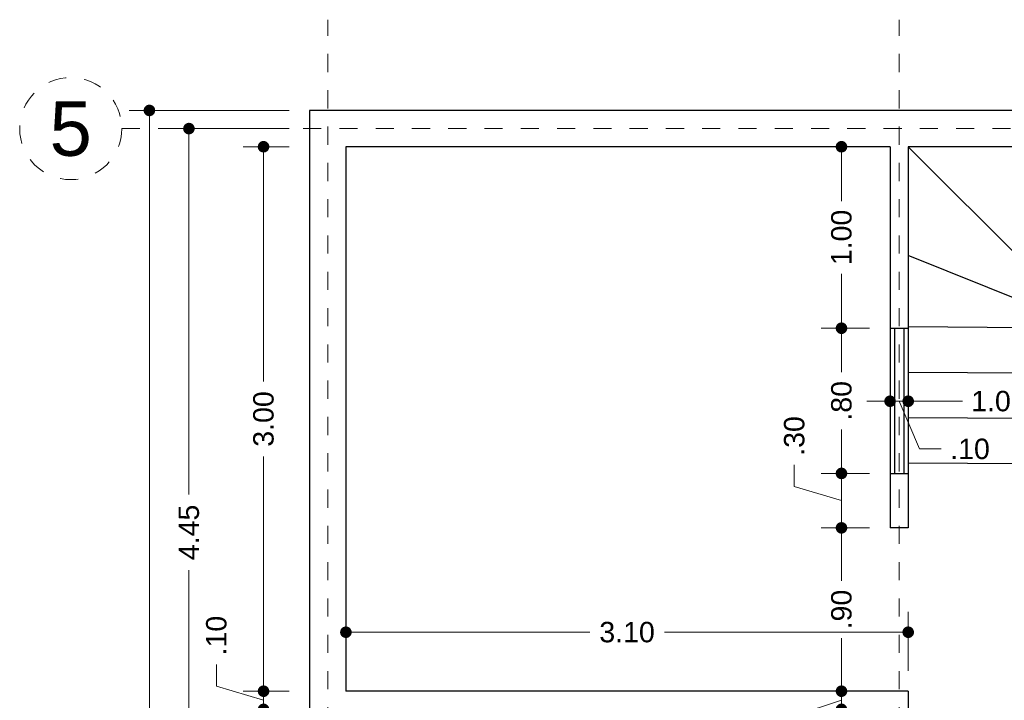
# Model space of a CAD drawing. Header units: millimetres. Extents: x 2563 to 2573.2, y 872.5 to 888.1.
# Tile 3 of 4: x 2563 to 2568.4, y 884.4 to 888.1. Entities that reach past the tile are written whole.
import ezdxf
from ezdxf.enums import TextEntityAlignment as Align

# ---------------------------------------------------------------- set-up
doc = ezdxf.new("R2010")
doc.units = ezdxf.units.MM
doc.header["$LTSCALE"] = 0.001
doc.linetypes.add('CENTER2', pattern=[28.575, 19.05, -3.175, 3.175, -3.175])
for name, color, linetype, lineweight in [('Cotas', 7, 'Continuous', 18), ('Ejes', 7, 'CENTER2', 5), ('Muros', 7, 'Continuous', 30), ('Ventanas', 250, 'Continuous', 25)]:
    doc.layers.add(name, color=color, linetype=linetype, lineweight=lineweight)
doc.styles.get("Standard").update_dxf_attribs({"font": 'arial.ttf'})
doc.dimstyles.new('1-75', dxfattribs={"dimscale": 75, "dimtxt": 0.0015, "dimasz": 0.00085, "dimexe": 0.0015, "dimexo": 0.0015, "dimgap": 0.0008, "dimtad": 0, "dimzin": 4, "dimdsep": 46, "dimtxsty": 'Standard', "dimblk": 'DOT', "dimcen": 0.0009, "dimclrd": 256, "dimclre": 256, "dimclrt": 256, "dimadec": 0, "dimazin": 0, "dimtfac": 1, "dimtofl": 0, "dimtmove": 1, "dimatfit": 2, "dimfxl": 0.0015, "dimtfill": 1, "dimtolj": 1, "dimtzin": 4, "dimlwd": -1, "dimlwe": -1, "dimarcsym": 0})

# ---------------------------------------------------------------- blocks, each defined once
blk = doc.blocks.new('_DOT')
at = {"color": 0, "linetype": 'ByBlock'}
blk.add_line((-0.5, 0), (-1, 0), dxfattribs=at)
at = {"color": 0, "linetype": 'ByBlock', "const_width": 0.5}
blk.add_lwpolyline([(-0.25, 0, 1), (0.25, 0, 1)], format="xyb", close=True, dxfattribs=at)
blk = doc.blocks.new('*D3')
at = {"layer": 'Cotas', "transparency": 16777216}
for p, q in [((2564.438, 887.6321), (2563.5547, 887.6321)), ((2563.6672, 887.5683), (2563.6672, 881.1264)), ((2563.6672, 874.1958), (2563.6672, 880.6377)), ((2564.438, 874.1321), (2563.5547, 874.1321))]:
    blk.add_line(p, q, dxfattribs=at)
at = {"layer": 'Defpoints', "color": 0, "transparency": 16777216}
for p in [(2564.5505, 887.6321), (2563.6672, 874.1321), (2564.5505, 874.1321)]:
    blk.add_point(p, dxfattribs=at)
at = {"layer": 'Cotas', "transparency": 16777216, "xscale": 0.06375, "yscale": 0.06375, "zscale": 0.06375}
for p, rotation in [((2563.6672, 887.6321), 90), ((2563.6672, 874.1321), 270)]:
    blk.add_blockref('_DOT', p, dxfattribs=dict(at, rotation=rotation))
at = {"layer": 'Cotas', "transparency": 16777216, "insert": (2563.6672, 880.8821), "char_height": 0.1125, "attachment_point": 5, "rotation": 90, "bg_fill": 3, "box_fill_scale": 1.1, "bg_fill_color": 256, "bg_fill_true_color": 13158600, "bg_fill_transparency": 0}
blk.add_mtext('\\A1;13.50', dxfattribs=at)
blk = doc.blocks.new('*D7')
at = {"layer": 'Cotas', "transparency": 16777216}
for p, q in [((2564.438, 887.5321), (2563.7725, 887.5321)), ((2563.885, 887.4683), (2563.885, 885.5159)), ((2563.885, 883.1458), (2563.885, 885.0983)), ((2564.438, 883.0821), (2563.7725, 883.0821))]:
    blk.add_line(p, q, dxfattribs=at)
at = {"layer": 'Defpoints', "color": 0, "transparency": 16777216}
for p in [(2563.885, 887.5321), (2564.5505, 887.5321), (2564.5505, 883.0821)]:
    blk.add_point(p, dxfattribs=at)
at = {"layer": 'Cotas', "transparency": 16777216, "xscale": 0.06375, "yscale": 0.06375, "zscale": 0.06375}
for p, rotation in [((2563.885, 887.5321), 90), ((2563.885, 883.0821), 270)]:
    blk.add_blockref('_DOT', p, dxfattribs=dict(at, rotation=rotation))
at = {"layer": 'Cotas', "transparency": 16777216, "insert": (2563.885, 885.3071), "char_height": 0.1125, "attachment_point": 5, "rotation": 90, "bg_fill": 3, "box_fill_scale": 1.1, "bg_fill_color": 256, "bg_fill_true_color": 13158600, "bg_fill_transparency": 0}
blk.add_mtext('\\A1;4.45', dxfattribs=at)
blk = doc.blocks.new('*D8')
at = {"layer": 'Cotas', "transparency": 16777216}
for p, q in [((2564.438, 887.4321), (2564.1839, 887.4321)), ((2564.2964, 887.3683), (2564.2964, 886.1379)), ((2564.2964, 884.4958), (2564.2964, 885.7262)), ((2564.438, 884.4321), (2564.1839, 884.4321))]:
    blk.add_line(p, q, dxfattribs=at)
at = {"layer": 'Defpoints', "color": 0, "transparency": 16777216}
for p in [(2564.5505, 887.4321), (2564.2964, 884.4321), (2564.5505, 884.4321)]:
    blk.add_point(p, dxfattribs=at)
at = {"layer": 'Cotas', "transparency": 16777216, "xscale": 0.06375, "yscale": 0.06375, "zscale": 0.06375}
for p, rotation in [((2564.2964, 887.4321), 90), ((2564.2964, 884.4321), 270)]:
    blk.add_blockref('_DOT', p, dxfattribs=dict(at, rotation=rotation))
at = {"layer": 'Cotas', "transparency": 16777216, "insert": (2564.2964, 885.9321), "char_height": 0.1125, "attachment_point": 5, "rotation": 90, "bg_fill": 3, "box_fill_scale": 1.1, "bg_fill_color": 256, "bg_fill_true_color": 13158600, "bg_fill_transparency": 0}
blk.add_mtext('\\A1;3.00', dxfattribs=at)
blk = doc.blocks.new('*D9')
at = {"layer": 'Cotas', "transparency": 16777216}
for p, q in [((2564.0364, 884.46), (2564.0364, 884.58)), ((2564.2964, 884.4958), (2564.2964, 884.5596)), ((2564.2964, 884.3821), (2564.0364, 884.46)), ((2564.438, 884.4321), (2564.1839, 884.4321)), ((2564.2964, 884.4321), (2564.2964, 884.3321)), ((2564.438, 884.3321), (2564.1839, 884.3321)), ((2564.2964, 884.2683), (2564.2964, 884.2046))]:
    blk.add_line(p, q, dxfattribs=at)
at = {"layer": 'Defpoints', "color": 0, "transparency": 16777216}
for p in [(2564.5505, 884.4321), (2564.2964, 884.3321), (2564.5505, 884.3321)]:
    blk.add_point(p, dxfattribs=at)
at = {"layer": 'Cotas', "transparency": 16777216, "xscale": 0.06375, "yscale": 0.06375, "zscale": 0.06375}
for p, rotation in [((2564.2964, 884.4321), 270), ((2564.2964, 884.3321), 90)]:
    blk.add_blockref('_DOT', p, dxfattribs=dict(at, rotation=rotation))
at = {"layer": 'Cotas', "transparency": 16777216, "insert": (2564.0364, 884.7384), "char_height": 0.1125, "attachment_point": 5, "rotation": 90, "bg_fill": 3, "box_fill_scale": 1.1, "bg_fill_color": 256, "bg_fill_true_color": 13158600, "bg_fill_transparency": 0}
blk.add_mtext('\\A1;.10', dxfattribs=at)
blk = doc.blocks.new('*D42')
at = {"layer": 'Cotas', "transparency": 16777216}
for p, q in [((2564.7505, 884.5446), (2564.7505, 884.8696)), ((2567.8505, 884.5446), (2567.8505, 884.8696)), ((2564.8142, 884.7571), (2566.0946, 884.7571)), ((2567.7867, 884.7571), (2566.5064, 884.7571))]:
    blk.add_line(p, q, dxfattribs=at)
at = {"layer": 'Defpoints', "color": 0, "transparency": 16777216}
for p in [(2567.8505, 884.7571), (2564.7505, 884.4321), (2567.8505, 884.4321)]:
    blk.add_point(p, dxfattribs=at)
at = {"layer": 'Cotas', "transparency": 16777216, "xscale": 0.06375, "yscale": 0.06375, "zscale": 0.06375, "rotation": 180}
blk.add_blockref('_DOT', (2564.7505, 884.7571), dxfattribs=at)
at = {"layer": 'Cotas', "transparency": 16777216, "xscale": 0.06375, "yscale": 0.06375, "zscale": 0.06375}
blk.add_blockref('_DOT', (2567.8505, 884.7571), dxfattribs=at)
at = {"layer": 'Cotas', "transparency": 16777216, "insert": (2566.3005, 884.7571), "char_height": 0.1125, "attachment_point": 5, "bg_fill": 3, "box_fill_scale": 1.1, "bg_fill_color": 256, "bg_fill_true_color": 13158600, "bg_fill_transparency": 0}
blk.add_mtext('\\A1;3.10', dxfattribs=at)
blk = doc.blocks.new('*D43')
at = {"layer": 'Cotas', "transparency": 16777216}
for p, q in [((2567.638, 887.4321), (2567.3701, 887.4321)), ((2567.4826, 887.3683), (2567.4826, 887.1327)), ((2567.4826, 886.4958), (2567.4826, 886.7314)), ((2567.638, 886.4321), (2567.3701, 886.4321))]:
    blk.add_line(p, q, dxfattribs=at)
at = {"layer": 'Defpoints', "color": 0, "transparency": 16777216}
for p in [(2567.7505, 887.4321), (2567.4826, 886.4321), (2567.7505, 886.4321)]:
    blk.add_point(p, dxfattribs=at)
at = {"layer": 'Cotas', "transparency": 16777216, "xscale": 0.06375, "yscale": 0.06375, "zscale": 0.06375}
for p, rotation in [((2567.4826, 887.4321), 90), ((2567.4826, 886.4321), 270)]:
    blk.add_blockref('_DOT', p, dxfattribs=dict(at, rotation=rotation))
at = {"layer": 'Cotas', "transparency": 16777216, "insert": (2567.4826, 886.9321), "char_height": 0.1125, "attachment_point": 5, "rotation": 90, "bg_fill": 3, "box_fill_scale": 1.1, "bg_fill_color": 256, "bg_fill_true_color": 13158600, "bg_fill_transparency": 0}
blk.add_mtext('\\A1;1.00', dxfattribs=at)
blk = doc.blocks.new('*D44')
at = {"layer": 'Cotas', "transparency": 16777216}
for p, q in [((2567.638, 886.4321), (2567.3701, 886.4321)), ((2567.4826, 886.3683), (2567.4826, 886.1904)), ((2567.4826, 885.6958), (2567.4826, 885.8737)), ((2567.638, 885.6321), (2567.3701, 885.6321))]:
    blk.add_line(p, q, dxfattribs=at)
at = {"layer": 'Defpoints', "color": 0, "transparency": 16777216}
for p in [(2567.7505, 886.4321), (2567.4826, 885.6321), (2567.7505, 885.6321)]:
    blk.add_point(p, dxfattribs=at)
at = {"layer": 'Cotas', "transparency": 16777216, "xscale": 0.06375, "yscale": 0.06375, "zscale": 0.06375}
for p, rotation in [((2567.4826, 886.4321), 90), ((2567.4826, 885.6321), 270)]:
    blk.add_blockref('_DOT', p, dxfattribs=dict(at, rotation=rotation))
at = {"layer": 'Cotas', "transparency": 16777216, "insert": (2567.4826, 886.0321), "char_height": 0.1125, "attachment_point": 5, "rotation": 90, "bg_fill": 3, "box_fill_scale": 1.1, "bg_fill_color": 256, "bg_fill_true_color": 13158600, "bg_fill_transparency": 0}
blk.add_mtext('\\A1;.80', dxfattribs=at)
blk = doc.blocks.new('*D45')
at = {"layer": 'Cotas', "transparency": 16777216}
for p, q in [((2567.2226, 885.56), (2567.2226, 885.68)), ((2567.638, 885.6321), (2567.3701, 885.6321)), ((2567.4826, 885.4821), (2567.2226, 885.56)), ((2567.4826, 885.5683), (2567.4826, 885.3958)), ((2567.638, 885.3321), (2567.3701, 885.3321))]:
    blk.add_line(p, q, dxfattribs=at)
at = {"layer": 'Defpoints', "color": 0, "transparency": 16777216}
for p in [(2567.7505, 885.6321), (2567.4826, 885.3321), (2567.7505, 885.3321)]:
    blk.add_point(p, dxfattribs=at)
at = {"layer": 'Cotas', "transparency": 16777216, "xscale": 0.06375, "yscale": 0.06375, "zscale": 0.06375}
for p, rotation in [((2567.4826, 885.6321), 90), ((2567.4826, 885.3321), 270)]:
    blk.add_blockref('_DOT', p, dxfattribs=dict(at, rotation=rotation))
at = {"layer": 'Cotas', "transparency": 16777216, "insert": (2567.2226, 885.8384), "char_height": 0.1125, "attachment_point": 5, "rotation": 90, "bg_fill": 3, "box_fill_scale": 1.1, "bg_fill_color": 256, "bg_fill_true_color": 13158600, "bg_fill_transparency": 0}
blk.add_mtext('\\A1;.30', dxfattribs=at)
blk = doc.blocks.new('*D46')
at = {"layer": 'Cotas', "transparency": 16777216}
for p, q in [((2567.638, 885.3321), (2567.3701, 885.3321)), ((2567.4826, 885.2683), (2567.4826, 885.0404)), ((2567.4826, 884.4958), (2567.4826, 884.7237)), ((2567.738, 884.4321), (2567.3701, 884.4321))]:
    blk.add_line(p, q, dxfattribs=at)
at = {"layer": 'Defpoints', "color": 0, "transparency": 16777216}
for p in [(2567.7505, 885.3321), (2567.4826, 884.4321), (2567.8505, 884.4321)]:
    blk.add_point(p, dxfattribs=at)
at = {"layer": 'Cotas', "transparency": 16777216, "xscale": 0.06375, "yscale": 0.06375, "zscale": 0.06375}
for p, rotation in [((2567.4826, 885.3321), 90), ((2567.4826, 884.4321), 270)]:
    blk.add_blockref('_DOT', p, dxfattribs=dict(at, rotation=rotation))
at = {"layer": 'Cotas', "transparency": 16777216, "insert": (2567.4826, 884.8821), "char_height": 0.1125, "attachment_point": 5, "rotation": 90, "bg_fill": 3, "box_fill_scale": 1.1, "bg_fill_color": 256, "bg_fill_true_color": 13158600, "bg_fill_transparency": 0}
blk.add_mtext('\\A1;.90', dxfattribs=at)
blk = doc.blocks.new('*D47')
at = {"layer": 'Cotas', "transparency": 16777216}
for p, q in [((2567.4826, 884.4958), (2567.4826, 884.5596)), ((2567.738, 884.4321), (2567.3701, 884.4321)), ((2567.4826, 884.4321), (2567.4826, 884.3321)), ((2567.4826, 884.3821), (2567.2226, 884.2957)), ((2567.738, 884.3321), (2567.3701, 884.3321)), ((2567.2226, 884.2957), (2567.2226, 884.1757)), ((2567.4826, 884.2683), (2567.4826, 884.2046))]:
    blk.add_line(p, q, dxfattribs=at)
at = {"layer": 'Defpoints', "color": 0, "transparency": 16777216}
for p in [(2567.8505, 884.4321), (2567.4826, 884.3321), (2567.8505, 884.3321)]:
    blk.add_point(p, dxfattribs=at)
at = {"layer": 'Cotas', "transparency": 16777216, "xscale": 0.06375, "yscale": 0.06375, "zscale": 0.06375}
for p, rotation in [((2567.4826, 884.4321), 270), ((2567.4826, 884.3321), 90)]:
    blk.add_blockref('_DOT', p, dxfattribs=dict(at, rotation=rotation))
at = {"layer": 'Cotas', "transparency": 16777216, "insert": (2567.2226, 884.0173), "char_height": 0.1125, "attachment_point": 5, "rotation": 90, "bg_fill": 3, "box_fill_scale": 1.1, "bg_fill_color": 256, "bg_fill_true_color": 13158600, "bg_fill_transparency": 0}
blk.add_mtext('\\A1;.10', dxfattribs=at)
blk = doc.blocks.new('*D62')
at = {"layer": 'Cotas', "transparency": 16777216}
for p, q in [((2567.8505, 886.0764), (2567.8505, 885.9174)), ((2567.9142, 886.0299), (2568.1499, 886.0299)), ((2568.7867, 886.0299), (2568.5511, 886.0299))]:
    blk.add_line(p, q, dxfattribs=at)
at = {"layer": 'Defpoints', "color": 0, "transparency": 16777216}
for p in [(2567.8505, 886.1889), (2567.8505, 886.0299), (2568.8505, 886.0299)]:
    blk.add_point(p, dxfattribs=at)
at = {"layer": 'Cotas', "transparency": 16777216, "xscale": 0.06375, "yscale": 0.06375, "zscale": 0.06375, "rotation": 180}
blk.add_blockref('_DOT', (2567.8505, 886.0299), dxfattribs=at)
at = {"layer": 'Cotas', "transparency": 16777216, "xscale": 0.06375, "yscale": 0.06375, "zscale": 0.06375}
blk.add_blockref('_DOT', (2568.8505, 886.0299), dxfattribs=at)
at = {"layer": 'Cotas', "transparency": 16777216, "insert": (2568.3505, 886.0299), "char_height": 0.1125, "attachment_point": 5, "bg_fill": 3, "box_fill_scale": 1.1, "bg_fill_color": 256, "bg_fill_true_color": 13158600, "bg_fill_transparency": 0}
blk.add_mtext('\\A1;1.00', dxfattribs=at)
blk = doc.blocks.new('*D63')
at = {"layer": 'Cotas', "transparency": 16777216}
for p, q in [((2567.7505, 886.1158), (2567.7505, 885.9174)), ((2567.8505, 886.0764), (2567.8505, 885.9174)), ((2567.6867, 886.0299), (2567.623, 886.0299)), ((2567.8505, 886.0299), (2567.7505, 886.0299)), ((2567.8005, 886.0299), (2567.9129, 885.7667)), ((2567.9142, 886.0299), (2567.978, 886.0299)), ((2567.9129, 885.7667), (2568.0329, 885.7667))]:
    blk.add_line(p, q, dxfattribs=at)
at = {"layer": 'Defpoints', "color": 0, "transparency": 16777216}
for p in [(2567.7505, 886.2283), (2567.8505, 886.1889), (2567.7505, 886.0299)]:
    blk.add_point(p, dxfattribs=at)
at = {"layer": 'Cotas', "transparency": 16777216, "xscale": 0.06375, "yscale": 0.06375, "zscale": 0.06375}
blk.add_blockref('_DOT', (2567.7505, 886.0299), dxfattribs=at)
at = {"layer": 'Cotas', "transparency": 16777216, "xscale": 0.06375, "yscale": 0.06375, "zscale": 0.06375, "rotation": 180}
blk.add_blockref('_DOT', (2567.8505, 886.0299), dxfattribs=at)
at = {"layer": 'Cotas', "transparency": 16777216, "insert": (2568.1913, 885.7667), "char_height": 0.1125, "attachment_point": 5, "bg_fill": 3, "box_fill_scale": 1.1, "bg_fill_color": 256, "bg_fill_true_color": 13158600, "bg_fill_transparency": 0}
blk.add_mtext('\\A1;.10', dxfattribs=at)

msp = doc.modelspace()

# ---------------------------------------------------------------- linework, layer by layer
at = {"layer": 'Ejes', "linetype": 'CENTER2'}
for p, q in [((2564.6505, 873.0433), (2564.6505, 888.1321)), ((2567.8005, 873.0433), (2567.8005, 888.1321)), ((2563.5146, 887.5321), (2573.1505, 887.5321))]:
    msp.add_line(p, q, dxfattribs=at)
at = {"layer": 'Ejes'}
msp.add_circle((2563.2333, 887.5321), 0.2812, dxfattribs=at)
at = {"layer": 'Muros'}
for p, q in [((2564.5505, 887.6321), (2564.5505, 874.1321)), ((2572.6505, 887.6321), (2564.5505, 887.6321)), ((2564.7505, 887.4321), (2564.7505, 884.4321)), ((2567.7505, 887.4321), (2564.7505, 887.4321)), ((2567.7505, 887.4321), (2567.7505, 885.3321)), ((2567.8505, 887.4321), (2567.8505, 885.3321)), ((2568.8505, 886.4321), (2567.8505, 887.4321)), ((2571.4505, 887.4321), (2567.8505, 887.4321)), ((2568.8505, 886.4321), (2567.8505, 886.8321)), ((2568.8505, 886.4321), (2567.8505, 886.4389)), ((2568.8505, 886.1821), (2567.8505, 886.1889)), ((2568.8505, 885.9321), (2567.8505, 885.9389)), ((2568.8505, 885.6821), (2567.8505, 885.6889)), ((2567.8505, 885.3321), (2567.7505, 885.3321)), ((2567.8505, 884.4321), (2564.7505, 884.4321)), ((2567.8505, 884.4321), (2567.8505, 884.3321))]:
    msp.add_line(p, q, dxfattribs=at)
at = {"layer": 'Ventanas'}
for p, q in [((2567.7505, 886.4321), (2567.8505, 886.4321)), ((2567.7755, 886.4321), (2567.7755, 885.6321)), ((2567.8255, 886.4321), (2567.8255, 885.6321)), ((2567.7505, 885.6321), (2567.8505, 885.6321))]:
    msp.add_line(p, q, dxfattribs=at)

# ---------------------------------------------------------------- texts
at = {"layer": 'Ejes'}
msp.add_text('5', height=0.3, dxfattribs=at).set_placement((2563.2333, 887.5321), align=Align.MIDDLE_CENTER)

# ---------------------------------------------------------------- next in the draw order: dimensions: what is measured, and where the dimension line sits
at = {"layer": 'Cotas'}
for base, p1, p2, picture, middle in [((2563.6672, 874.1321), (2564.5505, 887.6321), (2564.5505, 874.1321), '*D3', (2563.6672, 880.8821)), ((2567.4826, 886.4321), (2567.7505, 887.4321), (2567.7505, 886.4321), '*D43', (2567.4826, 886.9321))]:
    dim = msp.add_linear_dim(base=base, p1=p1, p2=p2, angle=90, dimstyle='1-75', dxfattribs=at)
    dim.commit()
    dim.dimension.update_dxf_attribs({"geometry": picture, "text_midpoint": middle})
for base, p1, p2, picture, middle in [((2567.8505, 886.0299), (2568.8505, 886.0299), (2567.8505, 886.1889), '*D62', (2568.3505, 886.0299)), ((2567.8505, 884.7571), (2564.7505, 884.4321), (2567.8505, 884.4321), '*D42', (2566.3005, 884.7571))]:
    dim = msp.add_linear_dim(base=base, p1=p1, p2=p2, dimstyle='1-75', dxfattribs=at)
    dim.commit()
    dim.dimension.update_dxf_attribs({"geometry": picture, "text_midpoint": middle})

# ---------------------------------------------------------------- next in the draw order: dimensions: what is measured, and where the dimension line sits
for base, p1, p2, picture, middle in [((2563.885, 887.5321), (2564.5505, 883.0821), (2564.5505, 887.5321), '*D7', (2563.885, 885.3071)), ((2567.4826, 885.6321), (2567.7505, 886.4321), (2567.7505, 885.6321), '*D44', (2567.4826, 886.0321))]:
    dim = msp.add_linear_dim(base=base, p1=p1, p2=p2, angle=90, dimstyle='1-75', dxfattribs=at)
    dim.commit()
    dim.dimension.update_dxf_attribs({"geometry": picture, "text_midpoint": middle})

# ---------------------------------------------------------------- next in the draw order: dimensions: what is measured, and where the dimension line sits
for base, p1, p2, picture, middle in [((2564.2964, 884.4321), (2564.5505, 887.4321), (2564.5505, 884.4321), '*D8', (2564.2964, 885.9321)), ((2567.4826, 885.3321), (2567.7505, 885.6321), (2567.7505, 885.3321), '*D45', (2567.2226, 885.74))]:
    dim = msp.add_linear_dim(base=base, p1=p1, p2=p2, angle=90, dimstyle='1-75', dxfattribs=at)
    dim.commit()
    dim.dimension.update_dxf_attribs({"geometry": picture, "text_midpoint": middle})

# ---------------------------------------------------------------- next in the draw order: dimensions: what is measured, and where the dimension line sits
dim = msp.add_linear_dim(base=(2567.7505, 886.0299), p1=(2567.8505, 886.1889), p2=(2567.7505, 886.2283), dimstyle='1-75', dxfattribs=at)
dim.commit()
dim.dimension.update_dxf_attribs({"geometry": '*D63', "text_midpoint": (2568.0929, 885.7667), "dimtype": 160})
for base, p1, p2, picture, middle in [((2567.4826, 884.4321), (2567.7505, 885.3321), (2567.8505, 884.4321), '*D46', (2567.4826, 884.8821)), ((2564.2964, 884.3321), (2564.5505, 884.4321), (2564.5505, 884.3321), '*D9', (2564.0364, 884.64))]:
    dim = msp.add_linear_dim(base=base, p1=p1, p2=p2, angle=90, dimstyle='1-75', dxfattribs=at)
    dim.commit()
    dim.dimension.update_dxf_attribs({"geometry": picture, "text_midpoint": middle})

# ---------------------------------------------------------------- next in the draw order: dimensions: what is measured, and where the dimension line sits
dim = msp.add_linear_dim(base=(2567.4826, 884.3321), p1=(2567.8505, 884.4321), p2=(2567.8505, 884.3321), angle=90, dimstyle='1-75', dxfattribs=at)
dim.commit()
dim.dimension.update_dxf_attribs({"geometry": '*D47', "text_midpoint": (2567.2226, 884.1157), "dimtype": 160})

doc.saveas('drawing.dxf')
